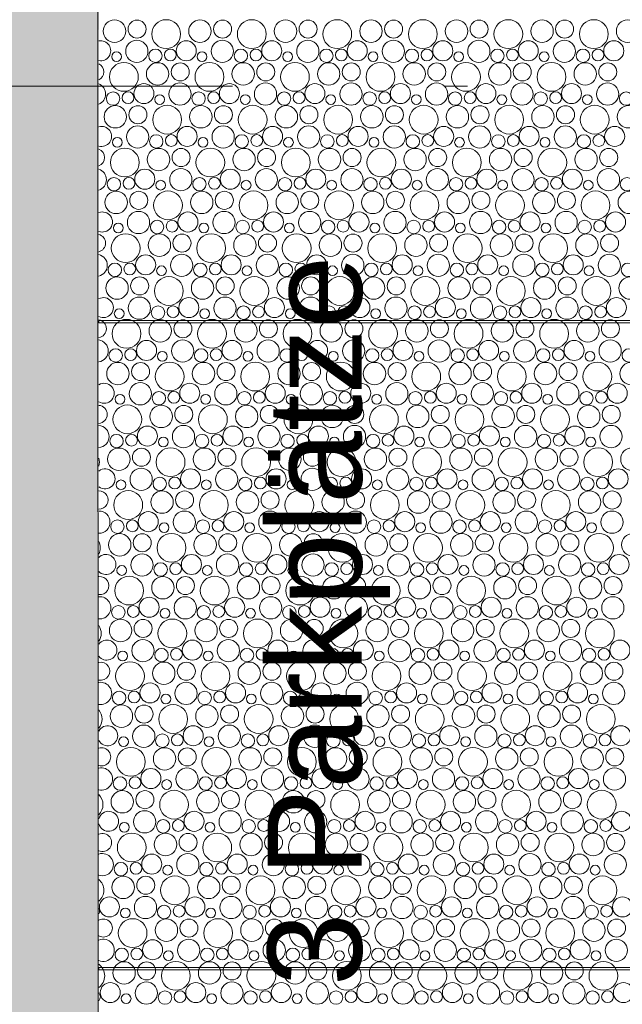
# Model space of a CAD drawing. Header units: metres. Extents: x -167 to 338, y -186 to 508.
# Tile 198 of 256: x 83.83 to 86.39, y 40.1 to 44.28. Entities that reach past the tile are written whole.
import ezdxf
from ezdxf.enums import TextEntityAlignment as Align

# ---------------------------------------------------------------- set-up
doc = ezdxf.new("R2010")
doc.units = ezdxf.units.M
doc.header["$MEASUREMENT"] = 0
doc.linetypes.add('LINE_LT_20', pattern=[11, 2, -0.9, 0.1, -0.9, 4, -1, 2, -0.1])
doc.linetypes.add('Öffnungslinie Tür Fenster', pattern=[0.23, 0.15, -0.08])
for name, color, linetype in [('60 Gelände 2D Übersicht', 7, 'Continuous'), ('60 Stellplätze', 7, 'Continuous'), ('90 Allgemein Beschriftung', 7, 'Continuous'), ('94 Genehmigungsplanung Bemaßung', 7, 'Continuous'), ('PB-L-Baugrenze', 7, 'Continuous')]:
    doc.layers.add(name, color=color, linetype=linetype)
doc.styles.add('ERSTELLTER_STIL_1', font='arial.ttf')
doc.styles.add('ERSTELLTER_STIL_2', font='arial.ttf')
doc.dimstyles.new('ERSTELLTER_STIL__1', dxfattribs={"dimtxt": 0.25, "dimasz": 0.19, "dimexe": 0.18, "dimexo": 0.1, "dimgap": 0, "dimtad": 1, "dimtih": 1, "dimtoh": 1, "dimzin": 0, "dimdsep": 46, "dimtxsty": 'ERSTELLTER_STIL_1', "dimblk": 'ARROWHEAD_6', "dimblk1": 'ARROWHEAD_6', "dimblk2": 'ARROWHEAD_6', "dimcen": 0.09, "dimclrd": 7, "dimclre": 7, "dimclrt": 7, "dimazin": 0, "dimtfac": 1, "dimtdec": 4, "dimtmove": 0, "dimatfit": 3, "dimfxl": 1, "dimtolj": 1, "dimtzin": 0, "dimarcsym": 0})

# ---------------------------------------------------------------- blocks, each defined once
blk = doc.blocks.new('*X44', base_point=(27236.1321, 33357.279))
at = {"layer": '60 Gelände 2D Übersicht', "color": 9, "linetype": 'Continuous', "lineweight": 18}
for centre, radius in [((84.2339, 44.2341), 0.0477), ((84.33, 44.2429), 0.0384), ((84.4541, 44.2216), 0.0612), ((84.5976, 44.2341), 0.0477), ((84.6937, 44.2429), 0.0384), ((84.8178, 44.2216), 0.0612), ((84.9613, 44.2341), 0.0477), ((85.0574, 44.2429), 0.0384), ((85.1815, 44.2216), 0.0612), ((85.325, 44.2341), 0.0477), ((85.4211, 44.2429), 0.0384), ((85.5452, 44.2216), 0.0612), ((85.6887, 44.2341), 0.0477), ((85.7848, 44.2429), 0.0384), ((85.9089, 44.2216), 0.0612), ((86.0525, 44.2341), 0.0477), ((86.1485, 44.2429), 0.0384), ((86.2726, 44.2216), 0.0612), ((86.4162, 44.2341), 0.0477), ((84.3289, 44.1485), 0.0473), ((84.5392, 44.1507), 0.0426), ((84.6926, 44.1485), 0.0473), ((84.9029, 44.1507), 0.0426), ((85.0563, 44.1485), 0.0473), ((85.2666, 44.1507), 0.0426), ((85.4201, 44.1485), 0.0473), ((85.6303, 44.1507), 0.0426), ((85.7838, 44.1485), 0.0473), ((85.994, 44.1507), 0.0426), ((86.1475, 44.1485), 0.0473), ((86.3577, 44.1507), 0.0426), ((84.2428, 44.1253), 0.0207), ((84.408, 44.1294), 0.0286), ((84.4718, 44.133), 0.0251), ((84.6065, 44.1253), 0.0207), ((84.7717, 44.1294), 0.0286), ((84.8355, 44.133), 0.0251), ((84.9702, 44.1253), 0.0207), ((85.1354, 44.1294), 0.0286), ((85.1992, 44.133), 0.0251), ((85.334, 44.1253), 0.0207), ((85.4991, 44.1294), 0.0286), ((85.5629, 44.133), 0.0251), ((85.6977, 44.1253), 0.0207), ((85.8628, 44.1294), 0.0286), ((85.9266, 44.133), 0.0251), ((86.0614, 44.1253), 0.0207), ((86.2265, 44.1294), 0.0286), ((86.2903, 44.133), 0.0251), ((84.2741, 44.0396), 0.0612), ((84.4176, 44.0521), 0.0477), ((84.5137, 44.0609), 0.0384), ((84.6378, 44.0396), 0.0612), ((84.7813, 44.0521), 0.0477), ((84.8774, 44.0609), 0.0384), ((85.0015, 44.0396), 0.0612), ((85.145, 44.0521), 0.0477), ((85.2411, 44.0609), 0.0384), ((85.3652, 44.0396), 0.0612), ((85.5087, 44.0521), 0.0477), ((85.6048, 44.0609), 0.0384), ((85.7289, 44.0396), 0.0612), ((85.8725, 44.0521), 0.0477), ((85.9685, 44.0609), 0.0384), ((86.0926, 44.0396), 0.0612), ((86.2362, 44.0521), 0.0477), ((86.3322, 44.0609), 0.0384), ((84.3592, 43.9687), 0.0426), ((84.5126, 43.9665), 0.0473), ((84.7229, 43.9687), 0.0426), ((84.8763, 43.9665), 0.0473), ((85.0866, 43.9687), 0.0426), ((85.2401, 43.9665), 0.0473), ((85.4503, 43.9687), 0.0426), ((85.6038, 43.9665), 0.0473), ((85.814, 43.9687), 0.0426), ((85.9675, 43.9665), 0.0473), ((86.1777, 43.9687), 0.0426), ((86.3312, 43.9665), 0.0473), ((84.228, 43.9474), 0.0286), ((84.2918, 43.951), 0.0251), ((84.4265, 43.9433), 0.0207), ((84.5917, 43.9474), 0.0286), ((84.6555, 43.951), 0.0251), ((84.7902, 43.9433), 0.0207), ((84.9554, 43.9474), 0.0286), ((85.0192, 43.951), 0.0251), ((85.154, 43.9433), 0.0207), ((85.3191, 43.9474), 0.0286), ((85.3829, 43.951), 0.0251), ((85.5177, 43.9433), 0.0207), ((85.6828, 43.9474), 0.0286), ((85.7466, 43.951), 0.0251), ((85.8814, 43.9433), 0.0207), ((86.0465, 43.9474), 0.0286), ((86.1103, 43.951), 0.0251), ((86.2451, 43.9433), 0.0207), ((86.4102, 43.9474), 0.0286), ((84.2376, 43.8701), 0.0477), ((84.3337, 43.8789), 0.0384), ((84.4578, 43.8576), 0.0612), ((84.6013, 43.8701), 0.0477), ((84.6974, 43.8789), 0.0384), ((84.8215, 43.8576), 0.0612), ((84.965, 43.8701), 0.0477), ((85.0611, 43.8789), 0.0384), ((85.1852, 43.8576), 0.0612), ((85.3287, 43.8701), 0.0477), ((85.4248, 43.8789), 0.0384), ((85.5489, 43.8576), 0.0612), ((85.6925, 43.8701), 0.0477), ((85.7885, 43.8789), 0.0384), ((85.9126, 43.8576), 0.0612), ((86.0562, 43.8701), 0.0477), ((86.1522, 43.8789), 0.0384), ((86.2763, 43.8576), 0.0612), ((86.4199, 43.8701), 0.0477), ((84.3326, 43.7845), 0.0473), ((84.5429, 43.7867), 0.0426), ((84.6963, 43.7845), 0.0473), ((84.9066, 43.7867), 0.0426), ((85.0601, 43.7845), 0.0473), ((85.2703, 43.7867), 0.0426), ((85.4238, 43.7845), 0.0473), ((85.634, 43.7867), 0.0426), ((85.7875, 43.7845), 0.0473), ((85.9977, 43.7867), 0.0426), ((86.1512, 43.7845), 0.0473), ((86.3614, 43.7867), 0.0426), ((84.4117, 43.7654), 0.0286), ((84.4755, 43.769), 0.0251), ((84.7754, 43.7654), 0.0286), ((84.8392, 43.769), 0.0251), ((85.1391, 43.7654), 0.0286), ((85.2029, 43.769), 0.0251), ((85.5028, 43.7654), 0.0286), ((85.5666, 43.769), 0.0251), ((85.8665, 43.7654), 0.0286), ((85.9303, 43.769), 0.0251), ((86.2302, 43.7654), 0.0286), ((86.294, 43.769), 0.0251), ((84.2465, 43.7613), 0.0207), ((84.6102, 43.7613), 0.0207), ((84.974, 43.7613), 0.0207), ((85.3377, 43.7613), 0.0207), ((85.7014, 43.7613), 0.0207), ((86.0651, 43.7613), 0.0207), ((84.2778, 43.6756), 0.0612), ((84.4213, 43.6881), 0.0477), ((84.5174, 43.6969), 0.0384), ((84.6415, 43.6756), 0.0612), ((84.785, 43.6881), 0.0477), ((84.8811, 43.6969), 0.0384), ((85.0052, 43.6756), 0.0612), ((85.1487, 43.6881), 0.0477), ((85.2448, 43.6969), 0.0384), ((85.3689, 43.6756), 0.0612), ((85.5125, 43.6881), 0.0477), ((85.6085, 43.6969), 0.0384), ((85.7326, 43.6756), 0.0612), ((85.8762, 43.6881), 0.0477), ((85.9722, 43.6969), 0.0384), ((86.0963, 43.6756), 0.0612), ((86.2399, 43.6881), 0.0477), ((86.3359, 43.6969), 0.0384), ((84.3629, 43.6047), 0.0426), ((84.5163, 43.6025), 0.0473), ((84.7266, 43.6047), 0.0426), ((84.8801, 43.6025), 0.0473), ((85.0903, 43.6047), 0.0426), ((85.2438, 43.6025), 0.0473), ((85.454, 43.6047), 0.0426), ((85.6075, 43.6025), 0.0473), ((85.8177, 43.6047), 0.0426), ((85.9712, 43.6025), 0.0473), ((86.1814, 43.6047), 0.0426), ((86.3349, 43.6025), 0.0473), ((84.2317, 43.5834), 0.0286), ((84.2955, 43.587), 0.0251), ((84.4302, 43.5793), 0.0207), ((84.5954, 43.5834), 0.0286), ((84.6592, 43.587), 0.0251), ((84.794, 43.5793), 0.0207), ((84.9591, 43.5834), 0.0286), ((85.0229, 43.587), 0.0251), ((85.1577, 43.5793), 0.0207), ((85.3228, 43.5834), 0.0286), ((85.3866, 43.587), 0.0251), ((85.5214, 43.5793), 0.0207), ((85.6865, 43.5834), 0.0286), ((85.7503, 43.587), 0.0251), ((85.8851, 43.5793), 0.0207), ((86.0502, 43.5834), 0.0286), ((86.114, 43.587), 0.0251), ((86.2488, 43.5793), 0.0207), ((86.4139, 43.5834), 0.0286), ((84.2413, 43.5061), 0.0477), ((84.3374, 43.5149), 0.0384), ((84.4615, 43.4936), 0.0612), ((84.605, 43.5061), 0.0477), ((84.7011, 43.5149), 0.0384), ((84.8252, 43.4936), 0.0612), ((84.9687, 43.5061), 0.0477), ((85.0648, 43.5149), 0.0384), ((85.1889, 43.4936), 0.0612), ((85.3325, 43.5061), 0.0477), ((85.4285, 43.5149), 0.0384), ((85.5526, 43.4936), 0.0612), ((85.6962, 43.5061), 0.0477), ((85.7922, 43.5149), 0.0384), ((85.9163, 43.4936), 0.0612), ((86.0599, 43.5061), 0.0477), ((86.1559, 43.5149), 0.0384), ((86.28, 43.4936), 0.0612), ((86.4236, 43.5061), 0.0477), ((84.3363, 43.4205), 0.0473), ((84.5466, 43.4227), 0.0426), ((84.7001, 43.4205), 0.0473), ((84.9103, 43.4227), 0.0426), ((85.0638, 43.4205), 0.0473), ((85.274, 43.4227), 0.0426), ((85.4275, 43.4205), 0.0473), ((85.6377, 43.4227), 0.0426), ((85.7912, 43.4205), 0.0473), ((86.0014, 43.4227), 0.0426), ((86.1549, 43.4205), 0.0473), ((86.3651, 43.4227), 0.0426), ((84.2502, 43.3973), 0.0207), ((84.4154, 43.4014), 0.0286), ((84.4792, 43.405), 0.0251), ((84.614, 43.3973), 0.0207), ((84.7791, 43.4014), 0.0286), ((84.8429, 43.405), 0.0251), ((84.9777, 43.3973), 0.0207), ((85.1428, 43.4014), 0.0286), ((85.2066, 43.405), 0.0251), ((85.3414, 43.3973), 0.0207), ((85.5065, 43.4014), 0.0286), ((85.5703, 43.405), 0.0251), ((85.7051, 43.3973), 0.0207), ((85.8702, 43.4014), 0.0286), ((85.934, 43.405), 0.0251), ((86.0688, 43.3973), 0.0207), ((86.2339, 43.4014), 0.0286), ((86.2977, 43.405), 0.0251), ((84.2815, 43.3116), 0.0612), ((84.425, 43.3241), 0.0477), ((84.5211, 43.3329), 0.0384), ((84.6452, 43.3116), 0.0612), ((84.7887, 43.3241), 0.0477), ((84.8848, 43.3329), 0.0384), ((85.0089, 43.3116), 0.0612), ((85.1525, 43.3241), 0.0477), ((85.2485, 43.3329), 0.0384), ((85.3726, 43.3116), 0.0612), ((85.5162, 43.3241), 0.0477), ((85.6122, 43.3329), 0.0384), ((85.7363, 43.3116), 0.0612), ((85.8799, 43.3241), 0.0477), ((85.9759, 43.3329), 0.0384), ((86.1, 43.3116), 0.0612), ((86.2436, 43.3241), 0.0477), ((86.3396, 43.3329), 0.0384), ((84.3666, 43.2407), 0.0426), ((84.5201, 43.2385), 0.0473), ((84.7303, 43.2407), 0.0426), ((84.8838, 43.2385), 0.0473), ((85.094, 43.2407), 0.0426), ((85.2475, 43.2385), 0.0473), ((85.4577, 43.2407), 0.0426), ((85.6112, 43.2385), 0.0473), ((85.8214, 43.2407), 0.0426), ((85.9749, 43.2385), 0.0473), ((86.1851, 43.2407), 0.0426), ((86.3386, 43.2385), 0.0473), ((84.2354, 43.2194), 0.0286), ((84.2992, 43.223), 0.0251), ((84.5991, 43.2194), 0.0286), ((84.6629, 43.223), 0.0251), ((84.9628, 43.2194), 0.0286), ((85.0266, 43.223), 0.0251), ((85.3265, 43.2194), 0.0286), ((85.3903, 43.223), 0.0251), ((85.6902, 43.2194), 0.0286), ((85.754, 43.223), 0.0251), ((86.0539, 43.2194), 0.0286), ((86.1177, 43.223), 0.0251), ((86.4176, 43.2194), 0.0286), ((84.434, 43.2153), 0.0207), ((84.7977, 43.2153), 0.0207), ((85.1614, 43.2153), 0.0207), ((85.5251, 43.2153), 0.0207), ((85.8888, 43.2153), 0.0207), ((86.2525, 43.2153), 0.0207), ((84.245, 43.1421), 0.0477), ((84.3411, 43.1509), 0.0384), ((84.4652, 43.1296), 0.0612), ((84.6087, 43.1421), 0.0477), ((84.7048, 43.1509), 0.0384), ((84.8289, 43.1296), 0.0612), ((84.9725, 43.1421), 0.0477), ((85.0685, 43.1509), 0.0384), ((85.1926, 43.1296), 0.0612), ((85.3362, 43.1421), 0.0477), ((85.4322, 43.1509), 0.0384), ((85.5563, 43.1296), 0.0612), ((85.6999, 43.1421), 0.0477), ((85.7959, 43.1509), 0.0384), ((85.92, 43.1296), 0.0612), ((86.0636, 43.1421), 0.0477), ((86.1596, 43.1509), 0.0384), ((86.2837, 43.1296), 0.0612), ((86.4273, 43.1421), 0.0477), ((84.3401, 43.0565), 0.0473), ((84.5503, 43.0587), 0.0426), ((84.7038, 43.0565), 0.0473), ((84.914, 43.0587), 0.0426), ((85.0675, 43.0565), 0.0473), ((85.2777, 43.0587), 0.0426), ((85.4312, 43.0565), 0.0473), ((85.6414, 43.0587), 0.0426), ((85.7949, 43.0565), 0.0473), ((86.0051, 43.0587), 0.0426), ((86.1586, 43.0565), 0.0473), ((86.3688, 43.0587), 0.0426), ((84.254, 43.0333), 0.0207), ((84.4191, 43.0374), 0.0286), ((84.4829, 43.041), 0.0251), ((84.6177, 43.0333), 0.0207), ((84.7828, 43.0374), 0.0286), ((84.8466, 43.041), 0.0251), ((84.9814, 43.0333), 0.0207), ((85.1465, 43.0374), 0.0286), ((85.2103, 43.041), 0.0251), ((85.3451, 43.0333), 0.0207), ((85.5102, 43.0374), 0.0286), ((85.574, 43.041), 0.0251), ((85.7088, 43.0333), 0.0207), ((85.8739, 43.0374), 0.0286), ((85.9377, 43.041), 0.0251), ((86.0725, 43.0333), 0.0207), ((86.2376, 43.0374), 0.0286), ((86.3015, 43.041), 0.0251), ((84.2852, 42.9476), 0.0612), ((84.4287, 42.9601), 0.0477), ((84.5248, 42.9689), 0.0384), ((84.6489, 42.9476), 0.0612), ((84.7925, 42.9601), 0.0477), ((84.8885, 42.9689), 0.0384), ((85.0126, 42.9476), 0.0612), ((85.1562, 42.9601), 0.0477), ((85.2522, 42.9689), 0.0384), ((85.3763, 42.9476), 0.0612), ((85.5199, 42.9601), 0.0477), ((85.6159, 42.9689), 0.0384), ((85.74, 42.9476), 0.0612), ((85.8836, 42.9601), 0.0477), ((85.9796, 42.9689), 0.0384), ((86.1037, 42.9476), 0.0612), ((86.2473, 42.9601), 0.0477), ((86.3433, 42.9689), 0.0384), ((84.3703, 42.8767), 0.0426), ((84.5238, 42.8745), 0.0473), ((84.734, 42.8767), 0.0426), ((84.8875, 42.8745), 0.0473), ((85.0977, 42.8767), 0.0426), ((85.2512, 42.8745), 0.0473), ((85.4614, 42.8767), 0.0426), ((85.6149, 42.8745), 0.0473), ((85.8251, 42.8767), 0.0426), ((85.9786, 42.8745), 0.0473), ((86.1888, 42.8767), 0.0426), ((86.3423, 42.8745), 0.0473), ((84.2391, 42.8554), 0.0286), ((84.3029, 42.859), 0.0251), ((84.4377, 42.8513), 0.0207), ((84.6028, 42.8554), 0.0286), ((84.6666, 42.859), 0.0251), ((84.8014, 42.8513), 0.0207), ((84.9665, 42.8554), 0.0286), ((85.0303, 42.859), 0.0251), ((85.1651, 42.8513), 0.0207), ((85.3302, 42.8554), 0.0286), ((85.394, 42.859), 0.0251), ((85.5288, 42.8513), 0.0207), ((85.6939, 42.8554), 0.0286), ((85.7577, 42.859), 0.0251), ((85.8925, 42.8513), 0.0207), ((86.0576, 42.8554), 0.0286), ((86.1215, 42.859), 0.0251), ((86.2562, 42.8513), 0.0207), ((86.4213, 42.8554), 0.0286), ((84.2487, 42.7781), 0.0477), ((84.3448, 42.7869), 0.0384), ((84.4689, 42.7656), 0.0612), ((84.6125, 42.7781), 0.0477), ((84.7085, 42.7869), 0.0384), ((84.8326, 42.7656), 0.0612), ((84.9762, 42.7781), 0.0477), ((85.0722, 42.7869), 0.0384), ((85.1963, 42.7656), 0.0612), ((85.3399, 42.7781), 0.0477), ((85.4359, 42.7869), 0.0384), ((85.56, 42.7656), 0.0612), ((85.7036, 42.7781), 0.0477), ((85.7996, 42.7869), 0.0384), ((85.9237, 42.7656), 0.0612), ((86.0673, 42.7781), 0.0477), ((86.1633, 42.7869), 0.0384), ((86.2874, 42.7656), 0.0612), ((86.431, 42.7781), 0.0477), ((84.3438, 42.6925), 0.0473), ((84.7075, 42.6925), 0.0473), ((85.0712, 42.6925), 0.0473), ((85.4349, 42.6925), 0.0473), ((85.7986, 42.6925), 0.0473), ((86.1623, 42.6925), 0.0473), ((84.4228, 42.6734), 0.0286), ((84.4866, 42.677), 0.0251), ((84.554, 42.6947), 0.0426), ((84.7865, 42.6734), 0.0286), ((84.8503, 42.677), 0.0251), ((84.9177, 42.6947), 0.0426), ((85.1502, 42.6734), 0.0286), ((85.214, 42.677), 0.0251), ((85.2814, 42.6947), 0.0426), ((85.5139, 42.6734), 0.0286), ((85.5777, 42.677), 0.0251), ((85.6451, 42.6947), 0.0426), ((85.8776, 42.6734), 0.0286), ((85.9415, 42.677), 0.0251), ((86.0088, 42.6947), 0.0426), ((86.2413, 42.6734), 0.0286), ((86.3052, 42.677), 0.0251), ((86.3725, 42.6947), 0.0426), ((84.2577, 42.6693), 0.0207), ((84.6214, 42.6693), 0.0207), ((84.9851, 42.6693), 0.0207), ((85.3488, 42.6693), 0.0207), ((85.7125, 42.6693), 0.0207), ((86.0762, 42.6693), 0.0207), ((84.2889, 42.5836), 0.0612), ((84.4325, 42.5961), 0.0477), ((84.5285, 42.6049), 0.0384), ((84.6526, 42.5836), 0.0612), ((84.7962, 42.5961), 0.0477), ((84.8922, 42.6049), 0.0384), ((85.0163, 42.5836), 0.0612), ((85.1599, 42.5961), 0.0477), ((85.2559, 42.6049), 0.0384), ((85.38, 42.5836), 0.0612), ((85.5236, 42.5961), 0.0477), ((85.6196, 42.6049), 0.0384), ((85.7437, 42.5836), 0.0612), ((85.8873, 42.5961), 0.0477), ((85.9833, 42.6049), 0.0384), ((86.1074, 42.5836), 0.0612), ((86.251, 42.5961), 0.0477), ((86.347, 42.6049), 0.0384), ((84.374, 42.5127), 0.0426), ((84.5275, 42.5106), 0.0473), ((84.7377, 42.5127), 0.0426), ((84.8912, 42.5106), 0.0473), ((85.1014, 42.5127), 0.0426), ((85.2549, 42.5106), 0.0473), ((85.4651, 42.5127), 0.0426), ((85.6186, 42.5106), 0.0473), ((85.8288, 42.5127), 0.0426), ((85.9823, 42.5106), 0.0473), ((86.1925, 42.5127), 0.0426), ((86.346, 42.5106), 0.0473), ((84.2428, 42.4914), 0.0286), ((84.3066, 42.495), 0.0251), ((84.4414, 42.4873), 0.0207), ((84.6065, 42.4914), 0.0286), ((84.6703, 42.495), 0.0251), ((84.8051, 42.4873), 0.0207), ((84.9702, 42.4914), 0.0286), ((85.034, 42.495), 0.0251), ((85.1688, 42.4873), 0.0207), ((85.3339, 42.4914), 0.0286), ((85.3977, 42.495), 0.0251), ((85.5325, 42.4873), 0.0207), ((85.6976, 42.4914), 0.0286), ((85.7615, 42.495), 0.0251), ((85.8962, 42.4873), 0.0207), ((86.0613, 42.4914), 0.0286), ((86.1252, 42.495), 0.0251), ((86.2599, 42.4873), 0.0207), ((84.2525, 42.4141), 0.0477), ((84.3485, 42.4229), 0.0384), ((84.4726, 42.4016), 0.0612), ((84.6162, 42.4141), 0.0477), ((84.7122, 42.4229), 0.0384), ((84.8363, 42.4016), 0.0612), ((84.9799, 42.4141), 0.0477), ((85.0759, 42.4229), 0.0384), ((85.2, 42.4016), 0.0612), ((85.3436, 42.4141), 0.0477), ((85.4396, 42.4229), 0.0384), ((85.5637, 42.4016), 0.0612), ((85.7073, 42.4141), 0.0477), ((85.8033, 42.4229), 0.0384), ((85.9274, 42.4016), 0.0612), ((86.071, 42.4141), 0.0477), ((86.167, 42.4229), 0.0384), ((86.2911, 42.4016), 0.0612), ((86.4347, 42.4141), 0.0477), ((84.3475, 42.3286), 0.0473), ((84.5577, 42.3307), 0.0426), ((84.7112, 42.3286), 0.0473), ((84.9214, 42.3307), 0.0426), ((85.0749, 42.3286), 0.0473), ((85.2851, 42.3307), 0.0426), ((85.4386, 42.3286), 0.0473), ((85.6488, 42.3307), 0.0426), ((85.8023, 42.3286), 0.0473), ((86.0125, 42.3307), 0.0426), ((86.166, 42.3286), 0.0473), ((86.3762, 42.3307), 0.0426), ((84.2614, 42.3053), 0.0207), ((84.4265, 42.3094), 0.0286), ((84.4903, 42.313), 0.0251), ((84.6251, 42.3053), 0.0207), ((84.7902, 42.3094), 0.0286), ((84.854, 42.313), 0.0251), ((84.9888, 42.3053), 0.0207), ((85.1539, 42.3094), 0.0286), ((85.2177, 42.313), 0.0251), ((85.3525, 42.3053), 0.0207), ((85.5176, 42.3094), 0.0286), ((85.5815, 42.313), 0.0251), ((85.7162, 42.3053), 0.0207), ((85.8813, 42.3094), 0.0286), ((85.9452, 42.313), 0.0251), ((86.0799, 42.3053), 0.0207), ((86.245, 42.3094), 0.0286), ((86.3089, 42.313), 0.0251), ((84.2926, 42.2196), 0.0612), ((84.4362, 42.2321), 0.0477), ((84.5322, 42.2409), 0.0384), ((84.6563, 42.2196), 0.0612), ((84.7999, 42.2321), 0.0477), ((84.8959, 42.2409), 0.0384), ((85.02, 42.2196), 0.0612), ((85.1636, 42.2321), 0.0477), ((85.2596, 42.2409), 0.0384), ((85.3837, 42.2196), 0.0612), ((85.5273, 42.2321), 0.0477), ((85.6233, 42.2409), 0.0384), ((85.7474, 42.2196), 0.0612), ((85.891, 42.2321), 0.0477), ((85.987, 42.2409), 0.0384), ((86.1111, 42.2196), 0.0612), ((86.2547, 42.2321), 0.0477), ((86.3507, 42.2409), 0.0384), ((84.2465, 42.1275), 0.0286), ((84.3103, 42.131), 0.0251), ((84.3777, 42.1487), 0.0426), ((84.5312, 42.1466), 0.0473), ((84.6102, 42.1275), 0.0286), ((84.674, 42.131), 0.0251), ((84.7414, 42.1487), 0.0426), ((84.8949, 42.1466), 0.0473), ((84.9739, 42.1275), 0.0286), ((85.0377, 42.131), 0.0251), ((85.1051, 42.1487), 0.0426), ((85.2586, 42.1466), 0.0473), ((85.3376, 42.1275), 0.0286), ((85.4015, 42.131), 0.0251), ((85.4688, 42.1487), 0.0426), ((85.6223, 42.1466), 0.0473), ((85.7013, 42.1275), 0.0286), ((85.7652, 42.131), 0.0251), ((85.8325, 42.1487), 0.0426), ((85.986, 42.1466), 0.0473), ((86.065, 42.1275), 0.0286), ((86.1289, 42.131), 0.0251), ((86.1962, 42.1487), 0.0426), ((86.3497, 42.1466), 0.0473), ((84.4451, 42.1233), 0.0207), ((84.8088, 42.1233), 0.0207), ((85.1725, 42.1233), 0.0207), ((85.5362, 42.1233), 0.0207), ((85.8999, 42.1233), 0.0207), ((86.2636, 42.1233), 0.0207), ((84.2562, 42.0501), 0.0477), ((84.3522, 42.0589), 0.0384), ((84.4763, 42.0377), 0.0612), ((84.6199, 42.0501), 0.0477), ((84.7159, 42.0589), 0.0384), ((84.84, 42.0377), 0.0612), ((84.9836, 42.0501), 0.0477), ((85.0796, 42.0589), 0.0384), ((85.2037, 42.0377), 0.0612), ((85.3473, 42.0501), 0.0477), ((85.4433, 42.0589), 0.0384), ((85.5674, 42.0377), 0.0612), ((85.711, 42.0501), 0.0477), ((85.807, 42.0589), 0.0384), ((85.9311, 42.0377), 0.0612), ((86.0747, 42.0501), 0.0477), ((86.1707, 42.0589), 0.0384), ((86.2948, 42.0377), 0.0612), ((86.4384, 42.0501), 0.0477), ((84.3512, 41.9646), 0.0473), ((84.5614, 41.9667), 0.0426), ((84.7149, 41.9646), 0.0473), ((84.9251, 41.9667), 0.0426), ((85.0786, 41.9646), 0.0473), ((85.2888, 41.9667), 0.0426), ((85.4423, 41.9646), 0.0473), ((85.6525, 41.9667), 0.0426), ((85.806, 41.9646), 0.0473), ((86.0162, 41.9667), 0.0426), ((86.1697, 41.9646), 0.0473), ((86.3799, 41.9667), 0.0426), ((84.2651, 41.9413), 0.0207), ((84.4302, 41.9455), 0.0286), ((84.494, 41.949), 0.0251), ((84.6288, 41.9413), 0.0207), ((84.7939, 41.9455), 0.0286), ((84.8577, 41.949), 0.0251), ((84.9925, 41.9413), 0.0207), ((85.1576, 41.9455), 0.0286), ((85.2215, 41.949), 0.0251), ((85.3562, 41.9413), 0.0207), ((85.5213, 41.9455), 0.0286), ((85.5852, 41.949), 0.0251), ((85.7199, 41.9413), 0.0207), ((85.885, 41.9455), 0.0286), ((85.9489, 41.949), 0.0251), ((86.0836, 41.9413), 0.0207), ((86.2487, 41.9455), 0.0286), ((86.3126, 41.949), 0.0251), ((84.2963, 41.8557), 0.0612), ((84.4399, 41.8681), 0.0477), ((84.5359, 41.8769), 0.0384), ((84.66, 41.8557), 0.0612), ((84.8036, 41.8681), 0.0477), ((84.8996, 41.8769), 0.0384), ((85.0237, 41.8557), 0.0612), ((85.1673, 41.8681), 0.0477), ((85.2633, 41.8769), 0.0384), ((85.3874, 41.8557), 0.0612), ((85.531, 41.8681), 0.0477), ((85.627, 41.8769), 0.0384), ((85.7511, 41.8557), 0.0612), ((85.8947, 41.8681), 0.0477), ((85.9907, 41.8769), 0.0384), ((86.1148, 41.8557), 0.0612), ((86.2584, 41.8681), 0.0477), ((86.3544, 41.8769), 0.0384), ((84.3814, 41.7847), 0.0426), ((84.5349, 41.7826), 0.0473), ((84.7451, 41.7847), 0.0426), ((84.8986, 41.7826), 0.0473), ((85.1088, 41.7847), 0.0426), ((85.2623, 41.7826), 0.0473), ((85.4725, 41.7847), 0.0426), ((85.626, 41.7826), 0.0473), ((85.8362, 41.7847), 0.0426), ((85.9897, 41.7826), 0.0473), ((86.1999, 41.7847), 0.0426), ((86.3534, 41.7826), 0.0473), ((84.2502, 41.7635), 0.0286), ((84.314, 41.767), 0.0251), ((84.4488, 41.7593), 0.0207), ((84.6139, 41.7635), 0.0286), ((84.6777, 41.767), 0.0251), ((84.8125, 41.7593), 0.0207), ((84.9776, 41.7635), 0.0286), ((85.0415, 41.767), 0.0251), ((85.1762, 41.7593), 0.0207), ((85.3413, 41.7635), 0.0286), ((85.4052, 41.767), 0.0251), ((85.5399, 41.7593), 0.0207), ((85.705, 41.7635), 0.0286), ((85.7689, 41.767), 0.0251), ((85.9036, 41.7593), 0.0207), ((86.0687, 41.7635), 0.0286), ((86.1326, 41.767), 0.0251), ((86.2673, 41.7593), 0.0207), ((84.2599, 41.6861), 0.0477), ((84.48, 41.6737), 0.0612), ((84.6236, 41.6861), 0.0477), ((84.8437, 41.6737), 0.0612), ((84.9873, 41.6861), 0.0477), ((85.2074, 41.6737), 0.0612), ((85.351, 41.6861), 0.0477), ((85.5711, 41.6737), 0.0612), ((85.7147, 41.6861), 0.0477), ((85.9348, 41.6737), 0.0612), ((86.0784, 41.6861), 0.0477), ((86.2986, 41.6737), 0.0612), ((84.3559, 41.6949), 0.0384), ((84.7196, 41.6949), 0.0384), ((85.0833, 41.6949), 0.0384), ((85.447, 41.6949), 0.0384), ((85.8107, 41.6949), 0.0384), ((86.1744, 41.6949), 0.0384), ((84.3549, 41.6006), 0.0473), ((84.4339, 41.5815), 0.0286), ((84.4977, 41.585), 0.0251), ((84.5651, 41.6027), 0.0426), ((84.7186, 41.6006), 0.0473), ((84.7976, 41.5815), 0.0286), ((84.8615, 41.585), 0.0251), ((84.9288, 41.6027), 0.0426), ((85.0823, 41.6006), 0.0473), ((85.1613, 41.5815), 0.0286), ((85.2252, 41.585), 0.0251), ((85.2925, 41.6027), 0.0426), ((85.446, 41.6006), 0.0473), ((85.525, 41.5815), 0.0286), ((85.5889, 41.585), 0.0251), ((85.6562, 41.6027), 0.0426), ((85.8097, 41.6006), 0.0473), ((85.8887, 41.5815), 0.0286), ((85.9526, 41.585), 0.0251), ((86.0199, 41.6027), 0.0426), ((86.1734, 41.6006), 0.0473), ((86.2525, 41.5815), 0.0286), ((86.3163, 41.585), 0.0251), ((86.3837, 41.6027), 0.0426), ((84.2688, 41.5773), 0.0207), ((84.6325, 41.5773), 0.0207), ((84.9962, 41.5773), 0.0207), ((85.3599, 41.5773), 0.0207), ((85.7236, 41.5773), 0.0207), ((86.0873, 41.5773), 0.0207), ((84.3, 41.4917), 0.0612), ((84.4436, 41.5041), 0.0477), ((84.5396, 41.5129), 0.0384), ((84.6637, 41.4917), 0.0612), ((84.8073, 41.5041), 0.0477), ((84.9033, 41.5129), 0.0384), ((85.0274, 41.4917), 0.0612), ((85.171, 41.5041), 0.0477), ((85.267, 41.5129), 0.0384), ((85.3911, 41.4917), 0.0612), ((85.5347, 41.5041), 0.0477), ((85.6307, 41.5129), 0.0384), ((85.7548, 41.4917), 0.0612), ((85.8984, 41.5041), 0.0477), ((85.9944, 41.5129), 0.0384), ((86.1186, 41.4917), 0.0612), ((86.2621, 41.5041), 0.0477), ((86.3582, 41.5129), 0.0384), ((84.3851, 41.4207), 0.0426), ((84.5386, 41.4186), 0.0473), ((84.7488, 41.4207), 0.0426), ((84.9023, 41.4186), 0.0473), ((85.1125, 41.4207), 0.0426), ((85.266, 41.4186), 0.0473), ((85.4762, 41.4207), 0.0426), ((85.6297, 41.4186), 0.0473), ((85.8399, 41.4207), 0.0426), ((85.9934, 41.4186), 0.0473), ((86.2037, 41.4207), 0.0426), ((86.3571, 41.4186), 0.0473), ((84.2539, 41.3995), 0.0286), ((84.3177, 41.403), 0.0251), ((84.4525, 41.3953), 0.0207), ((84.6176, 41.3995), 0.0286), ((84.6815, 41.403), 0.0251), ((84.8162, 41.3953), 0.0207), ((84.9813, 41.3995), 0.0286), ((85.0452, 41.403), 0.0251), ((85.1799, 41.3953), 0.0207), ((85.345, 41.3995), 0.0286), ((85.4089, 41.403), 0.0251), ((85.5436, 41.3953), 0.0207), ((85.7087, 41.3995), 0.0286), ((85.7726, 41.403), 0.0251), ((85.9073, 41.3953), 0.0207), ((86.0725, 41.3995), 0.0286), ((86.1363, 41.403), 0.0251), ((86.271, 41.3953), 0.0207), ((84.2636, 41.3221), 0.0477), ((84.3596, 41.3309), 0.0384), ((84.4837, 41.3097), 0.0612), ((84.6273, 41.3221), 0.0477), ((84.7233, 41.3309), 0.0384), ((84.8474, 41.3097), 0.0612), ((84.991, 41.3221), 0.0477), ((85.087, 41.3309), 0.0384), ((85.2111, 41.3097), 0.0612), ((85.3547, 41.3221), 0.0477), ((85.4507, 41.3309), 0.0384), ((85.5748, 41.3097), 0.0612), ((85.7184, 41.3221), 0.0477), ((85.8144, 41.3309), 0.0384), ((85.9386, 41.3097), 0.0612), ((86.0821, 41.3221), 0.0477), ((86.1782, 41.3309), 0.0384), ((86.3023, 41.3097), 0.0612), ((84.3586, 41.2366), 0.0473), ((84.5688, 41.2387), 0.0426), ((84.7223, 41.2366), 0.0473), ((84.9325, 41.2387), 0.0426), ((85.086, 41.2366), 0.0473), ((85.2962, 41.2387), 0.0426), ((85.4497, 41.2366), 0.0473), ((85.6599, 41.2387), 0.0426), ((85.8134, 41.2366), 0.0473), ((86.0237, 41.2387), 0.0426), ((86.1771, 41.2366), 0.0473), ((86.3874, 41.2387), 0.0426), ((84.2725, 41.2133), 0.0207), ((84.4376, 41.2175), 0.0286), ((84.5015, 41.221), 0.0251), ((84.6362, 41.2133), 0.0207), ((84.8013, 41.2175), 0.0286), ((84.8652, 41.221), 0.0251), ((84.9999, 41.2133), 0.0207), ((85.165, 41.2175), 0.0286), ((85.2289, 41.221), 0.0251), ((85.3636, 41.2133), 0.0207), ((85.5287, 41.2175), 0.0286), ((85.5926, 41.221), 0.0251), ((85.7273, 41.2133), 0.0207), ((85.8925, 41.2175), 0.0286), ((85.9563, 41.221), 0.0251), ((86.091, 41.2133), 0.0207), ((86.2562, 41.2175), 0.0286), ((86.32, 41.221), 0.0251), ((84.3037, 41.1277), 0.0612), ((84.4473, 41.1401), 0.0477), ((84.5433, 41.1489), 0.0384), ((84.6674, 41.1277), 0.0612), ((84.811, 41.1401), 0.0477), ((84.907, 41.1489), 0.0384), ((85.0311, 41.1277), 0.0612), ((85.1747, 41.1401), 0.0477), ((85.2707, 41.1489), 0.0384), ((85.3948, 41.1277), 0.0612), ((85.5384, 41.1401), 0.0477), ((85.6344, 41.1489), 0.0384), ((85.7586, 41.1277), 0.0612), ((85.9021, 41.1401), 0.0477), ((85.9982, 41.1489), 0.0384), ((86.1223, 41.1277), 0.0612), ((86.2658, 41.1401), 0.0477), ((86.3619, 41.1489), 0.0384), ((84.2576, 41.0355), 0.0286), ((84.3215, 41.039), 0.0251), ((84.3888, 41.0568), 0.0426), ((84.5423, 41.0546), 0.0473), ((84.6213, 41.0355), 0.0286), ((84.6852, 41.039), 0.0251), ((84.7525, 41.0568), 0.0426), ((84.906, 41.0546), 0.0473), ((84.985, 41.0355), 0.0286), ((85.0489, 41.039), 0.0251), ((85.1162, 41.0568), 0.0426), ((85.2697, 41.0546), 0.0473), ((85.3487, 41.0355), 0.0286), ((85.4126, 41.039), 0.0251), ((85.4799, 41.0568), 0.0426), ((85.6334, 41.0546), 0.0473), ((85.7125, 41.0355), 0.0286), ((85.7763, 41.039), 0.0251), ((85.8437, 41.0568), 0.0426), ((85.9971, 41.0546), 0.0473), ((86.0762, 41.0355), 0.0286), ((86.14, 41.039), 0.0251), ((86.2074, 41.0568), 0.0426), ((86.3608, 41.0546), 0.0473), ((84.4562, 41.0313), 0.0207), ((84.8199, 41.0313), 0.0207), ((85.1836, 41.0313), 0.0207), ((85.5473, 41.0313), 0.0207), ((85.911, 41.0313), 0.0207), ((86.2747, 41.0313), 0.0207), ((84.2673, 40.9581), 0.0477), ((84.3633, 40.9669), 0.0384), ((84.4874, 40.9457), 0.0612), ((84.631, 40.9581), 0.0477), ((84.727, 40.9669), 0.0384), ((84.8511, 40.9457), 0.0612), ((84.9947, 40.9581), 0.0477), ((85.0907, 40.9669), 0.0384), ((85.2148, 40.9457), 0.0612), ((85.3584, 40.9581), 0.0477), ((85.4544, 40.9669), 0.0384), ((85.5786, 40.9457), 0.0612), ((85.7221, 40.9581), 0.0477), ((85.8182, 40.9669), 0.0384), ((85.9423, 40.9457), 0.0612), ((86.0858, 40.9581), 0.0477), ((86.1819, 40.9669), 0.0384), ((86.306, 40.9457), 0.0612), ((84.3623, 40.8726), 0.0473), ((84.5725, 40.8748), 0.0426), ((84.726, 40.8726), 0.0473), ((84.9362, 40.8748), 0.0426), ((85.0897, 40.8726), 0.0473), ((85.2999, 40.8748), 0.0426), ((85.4534, 40.8726), 0.0473), ((85.6637, 40.8748), 0.0426), ((85.8171, 40.8726), 0.0473), ((86.0274, 40.8748), 0.0426), ((86.1808, 40.8726), 0.0473), ((86.3911, 40.8748), 0.0426), ((84.2762, 40.8493), 0.0207), ((84.4413, 40.8535), 0.0286), ((84.5052, 40.857), 0.0251), ((84.6399, 40.8493), 0.0207), ((84.805, 40.8535), 0.0286), ((84.8689, 40.857), 0.0251), ((85.0036, 40.8493), 0.0207), ((85.1687, 40.8535), 0.0286), ((85.2326, 40.857), 0.0251), ((85.3673, 40.8493), 0.0207), ((85.5325, 40.8535), 0.0286), ((85.5963, 40.857), 0.0251), ((85.731, 40.8493), 0.0207), ((85.8962, 40.8535), 0.0286), ((85.96, 40.857), 0.0251), ((86.0947, 40.8493), 0.0207), ((86.2599, 40.8535), 0.0286), ((86.3237, 40.857), 0.0251), ((84.3074, 40.7637), 0.0612), ((84.451, 40.7761), 0.0477), ((84.547, 40.785), 0.0384), ((84.6711, 40.7637), 0.0612), ((84.8147, 40.7761), 0.0477), ((84.9107, 40.785), 0.0384), ((85.0348, 40.7637), 0.0612), ((85.1784, 40.7761), 0.0477), ((85.2744, 40.785), 0.0384), ((85.3986, 40.7637), 0.0612), ((85.5421, 40.7761), 0.0477), ((85.6382, 40.785), 0.0384), ((85.7623, 40.7637), 0.0612), ((85.9058, 40.7761), 0.0477), ((86.0019, 40.785), 0.0384), ((86.126, 40.7637), 0.0612), ((86.2695, 40.7761), 0.0477), ((86.3656, 40.785), 0.0384), ((84.3925, 40.6928), 0.0426), ((84.546, 40.6906), 0.0473), ((84.7562, 40.6928), 0.0426), ((84.9097, 40.6906), 0.0473), ((85.1199, 40.6928), 0.0426), ((85.2734, 40.6906), 0.0473), ((85.4837, 40.6928), 0.0426), ((85.6371, 40.6906), 0.0473), ((85.8474, 40.6928), 0.0426), ((86.0008, 40.6906), 0.0473), ((86.2111, 40.6928), 0.0426), ((86.3645, 40.6906), 0.0473), ((84.2613, 40.6715), 0.0286), ((84.3252, 40.675), 0.0251), ((84.4599, 40.6673), 0.0207), ((84.625, 40.6715), 0.0286), ((84.6889, 40.675), 0.0251), ((84.8236, 40.6673), 0.0207), ((84.9887, 40.6715), 0.0286), ((85.0526, 40.675), 0.0251), ((85.1873, 40.6673), 0.0207), ((85.3525, 40.6715), 0.0286), ((85.4163, 40.675), 0.0251), ((85.551, 40.6673), 0.0207), ((85.7162, 40.6715), 0.0286), ((85.78, 40.675), 0.0251), ((85.9147, 40.6673), 0.0207), ((86.0799, 40.6715), 0.0286), ((86.1437, 40.675), 0.0251), ((86.2784, 40.6673), 0.0207), ((84.271, 40.5941), 0.0477), ((84.367, 40.603), 0.0384), ((84.4911, 40.5817), 0.0612), ((84.6347, 40.5941), 0.0477), ((84.7307, 40.603), 0.0384), ((84.8548, 40.5817), 0.0612), ((84.9984, 40.5941), 0.0477), ((85.0944, 40.603), 0.0384), ((85.2186, 40.5817), 0.0612), ((85.3621, 40.5941), 0.0477), ((85.4582, 40.603), 0.0384), ((85.5823, 40.5817), 0.0612), ((85.7258, 40.5941), 0.0477), ((85.8219, 40.603), 0.0384), ((85.946, 40.5817), 0.0612), ((86.0895, 40.5941), 0.0477), ((86.1856, 40.603), 0.0384), ((86.3097, 40.5817), 0.0612), ((84.2125, 40.5108), 0.0426), ((84.366, 40.5086), 0.0473), ((84.5762, 40.5108), 0.0426), ((84.7297, 40.5086), 0.0473), ((84.9399, 40.5108), 0.0426), ((85.0934, 40.5086), 0.0473), ((85.3037, 40.5108), 0.0426), ((85.4571, 40.5086), 0.0473), ((85.6674, 40.5108), 0.0426), ((85.8208, 40.5086), 0.0473), ((86.0311, 40.5108), 0.0426), ((86.1845, 40.5086), 0.0473), ((86.3948, 40.5108), 0.0426), ((84.2799, 40.4853), 0.0207), ((84.445, 40.4895), 0.0286), ((84.5089, 40.493), 0.0251), ((84.6436, 40.4853), 0.0207), ((84.8087, 40.4895), 0.0286), ((84.8726, 40.493), 0.0251), ((85.0073, 40.4853), 0.0207), ((85.1725, 40.4895), 0.0286), ((85.2363, 40.493), 0.0251), ((85.371, 40.4853), 0.0207), ((85.5362, 40.4895), 0.0286), ((85.6, 40.493), 0.0251), ((85.7347, 40.4853), 0.0207), ((85.8999, 40.4895), 0.0286), ((85.9637, 40.493), 0.0251), ((86.0984, 40.4853), 0.0207), ((86.2636, 40.4895), 0.0286), ((86.3274, 40.493), 0.0251), ((84.3111, 40.3997), 0.0612), ((84.4547, 40.4121), 0.0477), ((84.5507, 40.421), 0.0384), ((84.6748, 40.3997), 0.0612), ((84.8184, 40.4121), 0.0477), ((84.9144, 40.421), 0.0384), ((85.0386, 40.3997), 0.0612), ((85.1821, 40.4121), 0.0477), ((85.2782, 40.421), 0.0384), ((85.4023, 40.3997), 0.0612), ((85.5458, 40.4121), 0.0477), ((85.6419, 40.421), 0.0384), ((85.766, 40.3997), 0.0612), ((85.9095, 40.4121), 0.0477), ((86.0056, 40.421), 0.0384), ((86.1297, 40.3997), 0.0612), ((86.2732, 40.4121), 0.0477), ((86.3693, 40.421), 0.0384), ((84.3962, 40.3288), 0.0426), ((84.5497, 40.3266), 0.0473), ((84.7599, 40.3288), 0.0426), ((84.9134, 40.3266), 0.0473), ((85.1237, 40.3288), 0.0426), ((85.2771, 40.3266), 0.0473), ((85.4874, 40.3288), 0.0426), ((85.6408, 40.3266), 0.0473), ((85.8511, 40.3288), 0.0426), ((86.0045, 40.3266), 0.0473), ((86.2148, 40.3288), 0.0426), ((86.3683, 40.3266), 0.0473), ((84.265, 40.3075), 0.0286), ((84.3289, 40.311), 0.0251), ((84.4636, 40.3033), 0.0207), ((84.6287, 40.3075), 0.0286), ((84.6926, 40.311), 0.0251), ((84.8273, 40.3033), 0.0207), ((84.9925, 40.3075), 0.0286), ((85.0563, 40.311), 0.0251), ((85.191, 40.3033), 0.0207), ((85.3562, 40.3075), 0.0286), ((85.42, 40.311), 0.0251), ((85.5547, 40.3033), 0.0207), ((85.7199, 40.3075), 0.0286), ((85.7837, 40.311), 0.0251), ((85.9184, 40.3033), 0.0207), ((86.0836, 40.3075), 0.0286), ((86.1474, 40.311), 0.0251), ((86.2822, 40.3033), 0.0207), ((84.2747, 40.2301), 0.0477), ((84.3707, 40.239), 0.0384), ((84.4948, 40.2177), 0.0612), ((84.6384, 40.2301), 0.0477), ((84.7344, 40.239), 0.0384), ((84.8586, 40.2177), 0.0612), ((85.0021, 40.2301), 0.0477), ((85.0982, 40.239), 0.0384), ((85.2223, 40.2177), 0.0612), ((85.3658, 40.2301), 0.0477), ((85.4619, 40.239), 0.0384), ((85.586, 40.2177), 0.0612), ((85.7295, 40.2301), 0.0477), ((85.8256, 40.239), 0.0384), ((85.9497, 40.2177), 0.0612), ((86.0932, 40.2301), 0.0477), ((86.1893, 40.239), 0.0384), ((86.3134, 40.2177), 0.0612), ((84.2162, 40.1468), 0.0426), ((84.3697, 40.1446), 0.0473), ((84.5799, 40.1468), 0.0426), ((84.7334, 40.1446), 0.0473), ((84.9437, 40.1468), 0.0426), ((85.0971, 40.1446), 0.0473), ((85.3074, 40.1468), 0.0426), ((85.4608, 40.1446), 0.0473), ((85.6711, 40.1468), 0.0426), ((85.8245, 40.1446), 0.0473), ((86.0348, 40.1468), 0.0426), ((86.1883, 40.1446), 0.0473), ((86.3985, 40.1468), 0.0426), ((84.4487, 40.1255), 0.0286), ((84.5126, 40.129), 0.0251), ((84.8125, 40.1255), 0.0286), ((84.8763, 40.129), 0.0251), ((85.1762, 40.1255), 0.0286), ((85.24, 40.129), 0.0251), ((85.5399, 40.1255), 0.0286), ((85.6037, 40.129), 0.0251), ((85.9036, 40.1255), 0.0286), ((85.9674, 40.129), 0.0251), ((86.2673, 40.1255), 0.0286), ((86.3311, 40.129), 0.0251), ((84.2836, 40.1213), 0.0207), ((84.6473, 40.1213), 0.0207), ((85.011, 40.1213), 0.0207), ((85.3747, 40.1213), 0.0207), ((85.7384, 40.1213), 0.0207), ((86.1022, 40.1213), 0.0207)]:
    blk.add_circle(centre, radius, dxfattribs=at)
for centre, radius, start, end in [((84.1755, 44.1507), 0.0426, 259.3374, 100.6626), ((84.15, 44.0609), 0.0384, 297.366, 62.634), ((84.1489, 43.9665), 0.0473, 293.2173, 66.7827), ((84.1792, 43.7867), 0.0426, 254.2073, 105.7927), ((84.1537, 43.6969), 0.0384, 291.2851, 68.7149), ((84.1526, 43.6025), 0.0473, 288.4121, 71.5879), ((84.1829, 43.4227), 0.0426, 248.9434, 111.0566), ((84.1574, 43.3329), 0.0384, 285.4468, 74.5532), ((84.1563, 43.2385), 0.0473, 283.7378, 76.2622), ((84.1866, 43.0587), 0.0426, 243.4856, 116.5144), ((84.1611, 42.9689), 0.0384, 279.7692, 80.2308), ((84.1601, 42.8745), 0.0473, 279.1552, 80.8448), ((84.1903, 42.6947), 0.0426, 237.754, 122.246), ((84.1648, 42.6049), 0.0384, 274.1871, 85.8129), ((84.1638, 42.5106), 0.0473, 274.631, 85.369), ((84.1089, 42.4016), 0.0612, 343.4995, 16.5005), ((84.194, 42.3307), 0.0426, 231.6336, 128.3664), ((84.1685, 42.2409), 0.0384, 268.6448, 91.3552), ((84.1675, 42.1466), 0.0473, 270.1357, 89.8643), ((84.1126, 42.0377), 0.0612, 333.9287, 26.0713), ((84.1977, 41.9667), 0.0426, 224.9422, 135.0578), ((84.1722, 41.8769), 0.0384, 263.0897, 96.9103), ((84.1712, 41.7826), 0.0473, 265.6412, 94.3588), ((84.1163, 41.6737), 0.0612, 326.8958, 33.1042), ((84.2014, 41.6027), 0.0426, 217.3492, 142.6508), ((84.1759, 41.5129), 0.0384, 257.4683, 102.5317), ((84.1749, 41.4186), 0.0473, 261.1196, 98.8804), ((84.12, 41.3097), 0.0612, 320.9966, 39.0034), ((84.2051, 41.2387), 0.0426, 208.1051, 151.8949), ((84.1796, 41.1489), 0.0384, 251.721, 108.279), ((84.1786, 41.0546), 0.0473, 256.5414, 103.4586), ((84.1237, 40.9457), 0.0612, 315.7695, 44.2305), ((84.2088, 40.8748), 0.0426, 194.2531, 165.7469), ((84.1833, 40.785), 0.0384, 245.7757, 114.2243), ((84.1823, 40.6906), 0.0473, 251.8737, 108.1263), ((84.1274, 40.5817), 0.0612, 310.9933, 49.0067), ((84.1452, 40.493), 0.0251, 333.4213, 26.5787), ((84.187, 40.421), 0.0384, 239.5375, 120.4625), ((84.186, 40.3266), 0.0473, 247.0776, 112.9224), ((84.1311, 40.2177), 0.0612, 306.5412, 53.4588), ((84.1489, 40.129), 0.0251, 318.2839, 41.7161)]:
    blk.add_arc(centre, radius, start, end, dxfattribs=at)
blk = doc.blocks.new('*D451', base_point=(27236.1321, 33357.279))
at = {"layer": '94 Genehmigungsplanung Bemaßung', "color": 7, "linetype": 'Continuous', "lineweight": 13}
for p, q in [((77.6624, 46.9539), (77.6624, 47.3289)), ((84.1638, 46.9539), (84.1638, 47.3289)), ((77.7624, 47.2414), (77.5624, 47.0414)), ((84.2638, 47.2414), (84.0638, 47.0414)), ((77.6624, 47.1414), (84.1638, 47.1414))]:
    blk.add_line(p, q, dxfattribs=at)
at = {"layer": '94 Genehmigungsplanung Bemaßung', "color": 7, "lineweight": 13, "insert": (80.5795, 47.1914), "char_height": 0.25, "attachment_point": 7, "style": 'ERSTELLTER_STIL_1'}
blk.add_mtext('\\A1;{\\pql;\\fArial|b0|i0|c0|p0;\\W1.000000;6,50}', dxfattribs=at)
blk = doc.blocks.new('ARROWHEAD_6')
at = {"color": 0, "linetype": 'Continuous', "lineweight": 0}
for p, q in [((-0.5, -0.5), (0.5, 0.5)), ((0, 0), (-1, 0))]:
    blk.add_line(p, q, dxfattribs=at)
blk = doc.blocks.new('Parkplätze 27_3')
at = {"layer": '60 Stellplätze', "color": 7, "linetype": 'Continuous', "lineweight": 13, "flags": 128}
for points in [[(2.745, 0), (2.755, 0), (2.755, 5.4989), (2.745, 5.4989)], [(5.495, 0), (5.505, 0), (5.505, 5.4989), (5.495, 5.4989)]]:
    blk.add_lwpolyline(points, close=True, dxfattribs=at)
at = {"layer": '60 Stellplätze', "color": 7, "linetype": 'Continuous', "lineweight": 13, "style": 'ERSTELLTER_STIL_2'}
for tag, p in [('num_start_0', (0.4, 0.4171)), ('num_start_1', (3.15, 0.4146)), ('num_start_2', (5.9, 0.4171))]:
    blk.add_attdef(tag, text='', height=0.3, dxfattribs=at).set_placement(p, align=Align.MIDDLE_CENTER)

msp = doc.modelspace()

# ---------------------------------------------------------------- hatches: boundary and pattern name
at = {"layer": '60 Gelände 2D Übersicht', "linetype": 'Continuous', "lineweight": 18}
h = msp.add_hatch(dxfattribs=at)
h.set_pattern_fill('Mörtel_0001', color=8, style=0, pattern_type=2)
h.set_pattern_definition([(45, (27236.1321, 33357.62905), (-0.11136931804, 0.11136931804), [0, -0.105, 0, -0.1575]), (110, (27236.4821, 33357.62905), (0.1480015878, 0.0538681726), [0, -0.077, 0, -0.133])])
h.paths.add_polyline_path([(58.1615, 45.7496), (66.6638, 45.7501), (66.663, 37.5001), (77.6619, 37.5142), (77.6627, 45.7491), (84.1676, 45.7491), (84.1668, 37.4991), (95.1657, 37.4991), (95.1665, 45.7491), (101.6703, 45.7491), (101.6703, 14.5263), (95.1658, 14.3351), (95.1689, 36.0142), (84.17, 36.0153), (84.1681, 14.0509), (77.6707, 13.994), (77.6638, 36.0132), (66.6649, 35.9991), (66.6638, 13.8829), (59.5867, 13.8829), (59.5867, 23.1797), (59.5867, 37.3459), (58.1625, 37.3459), (58.1625, 28.2047)])

# ---------------------------------------------------------------- linework, layer by layer
at = {"layer": '60 Stellplätze', "color": 7, "linetype": 'Continuous', "lineweight": 13}
msp.add_line((84.1641, 37.4991), (84.1637, 45.7491), dxfattribs=at)
at = {"layer": 'PB-L-Baugrenze', "color": 5, "linetype": 'LINE_LT_20', "lineweight": 18, "flags": 128}
for points in [[(7.3338, 20.3952), (7.3398, 43.9997), (98.611, 43.9997), (104.6642, 44.0001), (104.6656, 24.0001)], [(7.3338, 20.3952), (7.3398, 43.9997), (98.611, 43.9997), (104.8412, 44.0001), (104.8426, 24.0001)]]:
    msp.add_lwpolyline(points, dxfattribs=at)

# ---------------------------------------------------------------- block references
at = {"layer": '60 Gelände 2D Übersicht', "color": 9, "linetype": 'Öffnungslinie Tür Fenster', "lineweight": 18}
msp.add_blockref('*X44', (27236.1321, 33357.279), dxfattribs=at)
at = {"layer": '60 Stellplätze', "color": 7, "linetype": 'Continuous', "lineweight": 13, "rotation": 89.9945255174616}
msp.add_blockref('Parkplätze 27_3', (89.6657, 37.4985), dxfattribs=at)

# ---------------------------------------------------------------- texts
at = {"layer": '90 Allgemein Beschriftung', "color": 7, "linetype": 'Continuous', "lineweight": 13, "insert": (84.8856, 40.1741), "char_height": 0.4, "attachment_point": 1, "rotation": 90, "style": 'ERSTELLTER_STIL_1'}
msp.add_mtext('\\A1;{\\pql;\\fArial|b0|i0|c0|p0;\\W1.000000;3\\fArial|b0|i0|c0|p0;\\W1.000000; Parkplätze}', dxfattribs=at)

# ---------------------------------------------------------------- dimensions: what is measured, and where the dimension line sits
at = {"layer": '94 Genehmigungsplanung Bemaßung', "color": 7, "linetype": 'Continuous', "lineweight": 13}
dim = msp.add_linear_dim(base=(84.1638, 47.1414), p1=(77.6624, 42.9991), p2=(84.1638, 45.7491), dimstyle='ERSTELLTER_STIL__1', dxfattribs=at)
dim.commit()
dim.dimension.update_dxf_attribs({"geometry": '*D451', "text_midpoint": (80.9031, 47.3164), "dimtype": 160})

doc.saveas('drawing.dxf')
